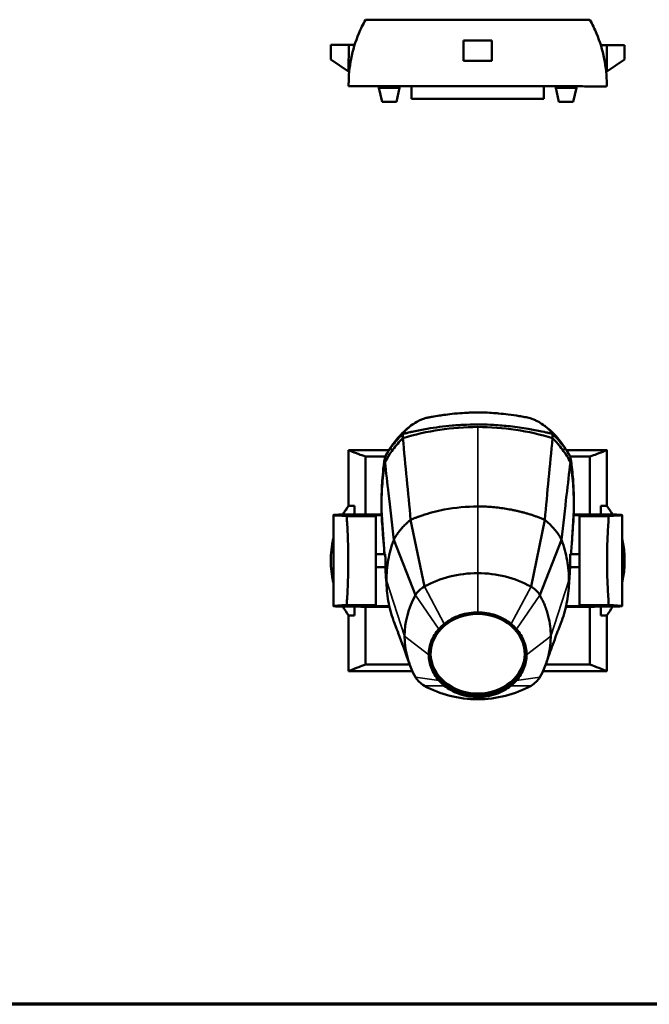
# Model space of a CAD drawing. Header units: millimetres. Extents: x 20 to 2980, y 20 to 2980.
# Tile 2 of 7: x 857 to 1655, y 20 to 1267. Entities that reach past the tile are written whole.
import ezdxf

# ---------------------------------------------------------------- set-up
doc = ezdxf.new("R2010")
doc.units = ezdxf.units.MM
for name, color, linetype, lineweight in [('Border (ISO)', 7, 'Continuous', 70), ('Visible (ISO)', 7, 'Continuous', 50), ('Visible Narrow (ISO)', 7, 'Continuous', 35)]:
    doc.layers.add(name, color=color, linetype=linetype, lineweight=lineweight)

# ---------------------------------------------------------------- blocks, each defined once
blk = doc.blocks.new('Borders Chauvet')
at = {"layer": 'Border (ISO)'}
blk.add_line((2980, 20), (20, 20), dxfattribs=at)

msp = doc.modelspace()

# ---------------------------------------------------------------- linework, layer by layer
at = {"layer": 'Visible (ISO)'}
for p, q in [((1273.7, 1235.3), (1250.9, 1235.3)), ((1250.9, 1235.3), (1250.9, 1216.8)), ((1273.6, 1201.7), (1273.7, 1235.3)), ((1273.7, 1235.3), (1281.2, 1235.3)), ((1418.9, 1215), (1418.9, 1241)), ((1418.9, 1241), (1455.2, 1241)), ((1455.2, 1241), (1455.2, 1215)), ((1600.6, 1235.1), (1593, 1235.1)), ((1600.6, 1235.1), (1623.3, 1235.1)), ((1600.6, 1201.6), (1600.6, 1235.1)), ((1623.3, 1216.7), (1623.3, 1235.1)), ((1250.9, 1216.8), (1273.6, 1201.7)), ((1455.2, 1215), (1418.9, 1215)), ((1623.3, 1216.7), (1600.6, 1201.6)), ((1274.3, 1201.2), (1273.6, 1201.7)), ((1599.8, 1201.1), (1600.6, 1201.6)), ((1312, 1181.1), (1312, 1183.1)), ((1338.2, 1181.1), (1312, 1181.1)), ((1316, 1163), (1312, 1181.1)), ((1334.1, 1163), (1338.2, 1181.1)), ((1338.2, 1181.1), (1338.2, 1183)), ((1353.1, 1182.9), (1437.1, 1182.9)), ((1353.1, 1166.8), (1353.1, 1182.9)), ((1521.1, 1166.8), (1521.1, 1182.9)), ((1536, 1181.1), (1536, 1182.8)), ((1562.2, 1181.1), (1536, 1181.1)), ((1540, 1163), (1536, 1181.1)), ((1558.1, 1163), (1562.2, 1181.1)), ((1562.2, 1181.1), (1562.2, 1182.8)), ((1334.1, 1163), (1316, 1163)), ((1521.1, 1166.8), (1353.1, 1166.8)), ((1558.1, 1163), (1540, 1163)), ((1324.6, 722.1), (1273.6, 722.1)), ((1273.6, 651.6), (1273.6, 722.1)), ((1295, 640.4), (1295, 713.8)), ((1600.6, 722.1), (1549.6, 722.1)), ((1579.3, 713.8), (1579.3, 640.4)), ((1600.6, 722.1), (1600.6, 651.6)), ((1273.6, 651.6), (1273.6, 651.6)), ((1273.6, 651.6), (1281.2, 651.6)), ((1281.2, 651.6), (1281.2, 640.4)), ((1315.3, 651.9), (1315.3, 651.9)), ((1315.3, 651.7), (1315.3, 651.7)), ((1409.2, 648.9), (1409.2, 648.9)), ((1437.1, 650.6), (1437.1, 650.6)), ((1593, 651.6), (1593, 640.4)), ((1600.5, 651.6), (1593, 651.6)), ((1254.2, 639.7), (1254.2, 524.5)), ((1288.9, 640.4), (1261.2, 640.4)), ((1308.2, 638.5), (1271, 638.5)), ((1315.4, 640.4), (1288.9, 640.4)), ((1308.2, 639.5), (1315.5, 639.6)), ((1308.2, 638.5), (1308.2, 639.5)), ((1308.2, 638.5), (1308.2, 525.6)), ((1369, 640), (1369, 640)), ((1370.3, 640.4), (1370.3, 640.4)), ((1585.2, 640.4), (1558.7, 640.4)), ((1558.7, 639.6), (1566, 639.5)), ((1566, 639.5), (1566, 638.5)), ((1566, 525.6), (1566, 638.5)), ((1603.1, 638.5), (1566, 638.5)), ((1613, 640.4), (1585.2, 640.4)), ((1620, 639.7), (1620, 524.5)), ((1346.8, 629.2), (1346.8, 629.2)), ((1369.5, 549.1), (1352.1, 633.8)), ((1522, 633.8), (1504.7, 549.1)), ((1358.3, 538.2), (1330.8, 608.4)), ((1543.4, 608.5), (1515.9, 538.2)), ((1319.8, 590.2), (1308.2, 590.2)), ((1325.3, 590.2), (1325.3, 590.2)), ((1548.8, 590.2), (1548.8, 590.2)), ((1566, 590.2), (1554.4, 590.2)), ((1320.1, 573.9), (1308.2, 573.9)), ((1322.5, 573.9), (1322.5, 573.9)), ((1551.7, 573.9), (1551.7, 573.9)), ((1566, 573.9), (1554.1, 573.9)), ((1308.2, 525.6), (1271, 525.6)), ((1308.2, 524.6), (1308.2, 525.6)), ((1325.1, 524.4), (1308.2, 524.6)), ((1351.6, 524.1), (1351.6, 524.1)), ((1566, 524.6), (1549.1, 524.4)), ((1566, 525.6), (1566, 524.6)), ((1603.1, 525.6), (1566, 525.6)), ((1261.2, 523.8), (1288.9, 523.7)), ((1273.6, 442.1), (1273.6, 512.6)), ((1273.6, 512.5), (1273.7, 512.5)), ((1273.7, 512.5), (1281.2, 512.5)), ((1281.2, 523.7), (1281.2, 512.5)), ((1325.2, 523.7), (1288.9, 523.7)), ((1295, 450.4), (1295, 523.7)), ((1525.5, 515.2), (1525.5, 515.2)), ((1585.2, 523.7), (1548.9, 523.7)), ((1579.3, 523.7), (1579.3, 450.3)), ((1585.2, 523.7), (1613, 523.8)), ((1593, 523.7), (1593, 512.5)), ((1600.6, 512.5), (1593, 512.5)), ((1600.6, 512.5), (1600.6, 442.1)), ((1334.3, 496), (1330.8, 505.1)), ((1543.4, 505.1), (1539.3, 494.6)), ((1354.4, 442.1), (1273.6, 442.1)), ((1600.6, 442.1), (1519.8, 442.1))]:
    msp.add_line(p, q, dxfattribs=at)
for start, end in [(29.6971, 36.2021), (346.5028, 13.4972), (323.8302, 330.3329)]:
    msp.add_arc((1505.5, 582), 117.8, start, end, dxfattribs=at)
for centre, major_axis, ratio, start_param, end_param in [((1368.6, 582.1), (0, 117.8), 0.999357, 0.939514, 1.053008), ((1368.7, 582.1), (0, -117.8), 1, 4.081107, 4.1946), ((2676.6, 639.7), (1422.4, 0), 0.005237, 3.042155, 3.295733), ((197.6, 639.7), (-1422.4, 0), 0.005237, 2.987452, 3.24103), ((1368.6, 582.1), (0, 117.8), 0.999357, 1.33604, 1.805553), ((1368.7, 582.1), (0, -117.8), 1, 4.478361, 4.946417), ((1437.1, 457.5), (125.5, 0), 0.866025, 1.571342, 2.14002), ((1437, 457.5), (125.5, 0), 0.866025, 1.001573, 1.570649), ((1386.2, 526.5), (31, 0), 0.866025, 2.14002, 2.688849), ((1488, 526.5), (31, 0), 0.866025, 0.452743, 1.001573), ((1481.3, 486.4), (-136.8, 0), 0.866025, 5.830442, 6.283985), ((2676.6, 524.5), (-1422.4, 0), 0.005237, 6.129045, 6.382623), ((197.6, 524.5), (1422.4, 0), 0.005237, 6.183747, 6.437326), ((1368.6, 582.1), (0, 117.8), 0.999357, 2.089108, 2.202642), ((1368.7, 582.1), (0, -117.8), 1, 5.230701, 5.344235), ((1481.3, 486.2), (-136.8, 0), 0.866025, 6.282568, 6.735929), ((1392.9, 486.2), (136.8, 0), 0.866025, 5.830442, 6.283802), ((1437.1, 465.3), (59.8, 0), 0.866025, 3.165732, 6.259046), ((1386.2, 446.2), (-31, 0), 0.866025, 0.452743, 1.001573), ((1488, 446.2), (31, 0), 0.866025, 5.281613, 5.830442), ((1437.1, 515.1), (-125.5, 0), 0.866025, 1.001573, 1.570251), ((1437, 515.1), (-125.5, 0), 0.866025, 1.570944, 2.14002)]:
    msp.add_ellipse(centre, major_axis=major_axis, ratio=ratio, start_param=start_param, end_param=end_param, dxfattribs=at)
msp.add_ellipse((1437.1, 462.8), major_axis=(59.8, 0), ratio=0.866025, dxfattribs=at)
for points, knots in [([(1273.6, 1183.1), (1273.6, 1183.9), (1273.6, 1184.7), (1273.6, 1196.1), (1274.6, 1207), (1278.9, 1228.7), (1282.1, 1239.4), (1288.9, 1255.7), (1291.8, 1261.6), (1295, 1267.2)], [-76.496863, -76.496863, -76.496863, -76.496863, -76.252501, -76.252501, -73.076362, -73.076362, -69.900222, -69.900222, -68.025483, -68.025483, -68.025483, -68.025483]), ([(1579.3, 1267), (1582.4, 1261.4), (1585.3, 1255.6), (1592, 1239.4), (1595.3, 1228.7), (1599.5, 1207), (1600.6, 1196.1), (1600.6, 1184.6), (1600.6, 1183.7), (1600.5, 1182.8)], [-84.441224, -84.441224, -84.441224, -84.441224, -82.597122, -82.597122, -79.420979, -79.420979, -76.244835, -76.244835, -75.968702, -75.968702, -75.968702, -75.968702]), ([(1370.5, 762.6), (1369.3, 762.1), (1367.8, 761.6), (1364.6, 760.2), (1363.2, 759.5), (1359.2, 757.4), (1356.6, 755.9), (1351.9, 752.6), (1349.7, 750.7), (1347.3, 748.3), (1346.8, 747.8), (1346, 747), (1345.6, 746.6), (1344.8, 745.7), (1344.5, 745.2), (1343.5, 743.9), (1343.1, 743.4), (1342.7, 742.8)], [-11.720662, -11.720662, -11.720662, -11.720662, -9.99099, -9.99099, -8.586247, -8.586247, -5.796969, -5.796969, -2.880863, -2.880863, -2.155084, -2.155084, -1.597964, -1.597964, -0.73091, -0.73091, -0.000004, -0.000004, -0.000004, -0.000004]), ([(1370.5, 762.6), (1372.1, 762.9), (1373.9, 763.2), (1376.9, 763.8), (1377.8, 764), (1381.9, 764.7), (1385.9, 765.4), (1392.1, 766.3), (1399.8, 767.4), (1417.8, 769.2), (1424.8, 769.4), (1433.4, 769.7), (1440.2, 769.7), (1451.2, 769.5), (1458.8, 768.9), (1468, 768), (1471.6, 767.7), (1481.3, 766.4), (1485.1, 765.9), (1491.5, 764.8), (1494.7, 764.3), (1499.3, 763.4), (1501.2, 763), (1503.7, 762.6)], [-7.220943, -7.220943, -7.220943, -7.220943, -7.127572, -7.127572, -6.964557, -6.964557, -6.745412, -6.745412, -6.498137, -6.498137, -6.178376, -6.178376, -5.685056, -5.685056, -4.348143, -4.348143, -3.153988, -3.153988, -1.426423, -1.426423, -0.790643, -0.790643, -0.000001, -0.000001, -0.000001, -0.000001]), ([(1503.7, 762.6), (1504.9, 762.1), (1506.4, 761.5), (1509.6, 760.1), (1511, 759.5), (1515.1, 757.3), (1517.6, 755.8), (1522.3, 752.5), (1524.5, 750.7), (1526.9, 748.3), (1527.4, 747.8), (1528.2, 747), (1528.5, 746.6), (1529.3, 745.7), (1529.7, 745.2), (1530.7, 743.9), (1531.1, 743.4), (1531.5, 742.8)], [-11.963499, -11.963499, -11.963499, -11.963499, -10.211327, -10.211327, -8.768548, -8.768548, -5.887415, -5.887415, -2.904645, -2.904645, -2.163027, -2.163027, -1.596675, -1.596675, -0.730539, -0.730539, -0.000661, -0.000661, -0.000661, -0.000661]), ([(1320.1, 714.4), (1320.2, 714.7), (1320.4, 714.9), (1321.1, 716.2), (1321.9, 717.7), (1324.9, 722.6), (1327.2, 726.2), (1335.5, 737.7), (1342.4, 745), (1350.1, 751.2), (1350.9, 751.8), (1352, 752.5), (1352.2, 752.7), (1352.6, 753), (1352.8, 753.1), (1352.9, 753.2), (1352.9, 753.3), (1353, 753.3), (1353, 753.3), (1353, 753.3), (1353, 753.3), (1353.6, 753.7), (1353.2, 753.4), (1353.3, 753.5), (1353.4, 753.6), (1353.4, 753.6)], [0, 0, 0, 0, 0.097694, 0.097694, 0.546043, 0.546043, 1.892962, 1.892962, 5.065467, 5.065467, 5.408631, 5.408631, 5.537281, 5.537281, 5.59332, 5.59332, 5.607329, 5.607329, 5.614334, 5.614334, 5.617836, 5.617836, 5.886818, 5.886818, 6.136152, 6.136152, 6.136152, 6.136152]), ([(1342.3, 737.2), (1357.5, 741.9), (1373.1, 745.4), (1404.9, 750.1), (1421, 751.3), (1437.1, 751.3)], [0, 0, 0, 0, 4.833508, 4.833508, 9.669879, 9.669879, 9.669879, 9.669879]), ([(1531.5, 742.8), (1531.1, 742.9), (1530.7, 742.9), (1529.7, 743.1), (1529.4, 743.2), (1527.8, 743.5), (1527.2, 743.6), (1525, 744.1), (1522.3, 744.8), (1512.5, 747), (1506.8, 748), (1493.5, 750.3), (1486, 751.3), (1471.5, 752.9), (1464.7, 753.5), (1452, 754.3), (1446.4, 754.5), (1435.1, 754.6), (1429, 754.5), (1417.1, 754), (1410.8, 753.6), (1393.9, 752.1), (1383.3, 750.7), (1367.1, 748), (1361.3, 746.9), (1354.7, 745.4), (1353.7, 745.2), (1352.2, 744.9), (1351.7, 744.7), (1348.6, 744), (1347.6, 743.7), (1345.7, 743.3), (1345.1, 743.2), (1343.2, 742.9), (1343, 742.9), (1342.7, 742.8)], [-3.460187, -3.460187, -3.460187, -3.460187, -3.372501, -3.372501, -3.296175, -3.296175, -3.054991, -3.054991, -2.863049, -2.863049, -2.567644, -2.567644, -2.184893, -2.184893, -1.83762, -1.83762, -1.55934, -1.55934, -1.28981, -1.28981, -1.034445, -1.034445, -0.574582, -0.574582, -0.317623, -0.317623, -0.274286, -0.274286, -0.25319, -0.25319, -0.144669, -0.144669, -0.096902, -0.096902, 0, 0, 0, 0]), ([(1437.1, 751.3), (1453.2, 751.3), (1469.3, 750.1), (1501.1, 745.4), (1516.7, 741.9), (1531.9, 737.2)], [-9.669185, -9.669185, -9.669185, -9.669185, -4.833159, -4.833159, 0, 0, 0, 0]), ([(1520.7, 753.6), (1520.8, 753.5), (1520.9, 753.5), (1521.1, 753.4), (1521.1, 753.4), (1521.1, 753.4), (1521.1, 753.3), (1521.1, 753.3), (1521.1, 753.3), (1521.2, 753.3), (1522.7, 752.2), (1525.9, 749.8), (1528.3, 747.7), (1535.8, 740.7), (1540.7, 735), (1546.6, 726.6), (1548.2, 724.3), (1550.4, 720.8), (1551.1, 719.6), (1552.2, 717.7), (1552.6, 717.1), (1553.1, 716.2), (1553.3, 715.9), (1553.5, 715.5), (1553.5, 715.4), (1553.6, 715.3), (1553.6, 715.3), (1553.6, 715.2), (1553.6, 715.2), (1553.7, 715.2), (1553.7, 715.2), (1553.7, 715.2), (1553.7, 715.2), (1553.8, 714.9), (1553.9, 714.7), (1554.1, 714.4)], [0, 0, 0, 0, 0.448243, 0.448243, 0.490266, 0.490266, 0.512678, 0.512678, 0.51828, 0.51828, 0.877042, 0.877042, 1.955842, 1.955842, 4.352254, 4.352254, 5.225559, 5.225559, 5.666153, 5.666153, 5.887803, 5.887803, 5.99924, 5.99924, 6.02725, 6.02725, 6.037772, 6.037772, 6.04238, 6.04238, 6.04454, 6.04454, 6.045587, 6.045587, 6.149068, 6.149068, 6.149068, 6.149068]), ([(1342.3, 742.4), (1341, 741.1), (1340, 740.1), (1337.9, 738), (1336.8, 736.9), (1333.6, 733.5), (1331.6, 731.2), (1327.8, 726.4), (1326, 723.9), (1323.5, 720.1), (1322.7, 718.8), (1320.9, 715.9), (1320.2, 714.6), (1319.6, 713.6)], [0.000032, 0.000032, 0.000032, 0.000032, 0.616049, 0.616049, 1.286562, 1.286562, 2.626808, 2.626808, 3.960647, 3.960647, 4.627399, 4.627399, 5.463915, 5.463915, 5.463915, 5.463915]), ([(1319.6, 706.8), (1322.5, 712.3), (1325.8, 717.6), (1333.5, 727.8), (1337.7, 732.6), (1342.3, 737.2)], [0, 0, 0, 0, 2.097856, 2.097856, 4.194858, 4.194858, 4.194858, 4.194858]), ([(1342.7, 742.8), (1342.6, 742.7), (1342.6, 742.7), (1342.5, 742.5), (1342.4, 742.5), (1342.3, 742.4)], [0.00000653, 0.00000653, 0.00000653, 0.00000653, 0.03557424, 0.03557424, 0.0711976, 0.0711976, 0.0711976, 0.0711976]), ([(1342.3, 742.4), (1342.3, 742), (1342.3, 741.8), (1342.3, 740.8), (1342.3, 740.6), (1342.3, 739.6), (1342.3, 739), (1342.3, 737.9), (1342.3, 737.6), (1342.3, 737.2)], [0.000032, 0.000032, 0.000032, 0.000032, 0.220494, 0.220494, 0.505209, 0.505209, 1.142547, 1.142547, 1.513383, 1.513383, 1.513383, 1.513383]), ([(1342.3, 737.2), (1343.9, 719.9), (1345.6, 702.6), (1348.9, 668.2), (1350.5, 650.9), (1352.1, 633.8)], [0, 0, 0, 0, 9.56706, 9.56706, 19.108645, 19.108645, 19.108645, 19.108645]), ([(1531.9, 737.2), (1530.2, 719.9), (1528.6, 702.6), (1525.3, 668.2), (1523.7, 650.9), (1522, 633.8)], [0, 0, 0, 0, 9.566766, 9.566766, 19.109099, 19.109099, 19.109099, 19.109099]), ([(1531.8, 742.4), (1531.8, 742.5), (1531.7, 742.5), (1531.6, 742.7), (1531.5, 742.7), (1531.5, 742.8)], [-0.07051315, -0.07051315, -0.07051315, -0.07051315, -0.03581429, -0.03581429, 0, 0, 0, 0]), ([(1531.9, 737.2), (1531.9, 737.5), (1531.9, 737.7), (1531.8, 738.8), (1531.8, 739.1), (1531.8, 740.1), (1531.8, 740.5), (1531.8, 741.1), (1531.8, 741.2), (1531.8, 741.9), (1531.8, 742), (1531.8, 742.4)], [0.0046315, 0.0046315, 0.0046315, 0.0046315, 0.189891, 0.189891, 0.3011397, 0.3011397, 0.4231073, 0.4231073, 0.4461957, 0.4461957, 0.5369632, 0.5369632, 0.5369632, 0.5369632]), ([(1531.8, 742.4), (1533.2, 741.1), (1534.2, 740.1), (1536.3, 738), (1537.4, 736.9), (1540.6, 733.5), (1542.6, 731.2), (1546.4, 726.4), (1548.1, 723.9), (1550.7, 720.1), (1551.5, 718.8), (1553.2, 715.9), (1554, 714.6), (1554.5, 713.6)], [0.000032, 0.000032, 0.000032, 0.000032, 0.616059, 0.616059, 1.2866, 1.2866, 2.626902, 2.626902, 3.960903, 3.960903, 4.627736, 4.627736, 5.463921, 5.463921, 5.463921, 5.463921]), ([(1531.9, 737.2), (1536.5, 732.6), (1540.7, 727.8), (1548.3, 717.6), (1551.7, 712.3), (1554.6, 706.8)], [0.000001, 0.000001, 0.000001, 0.000001, 2.098952, 2.098952, 4.198266, 4.198266, 4.198266, 4.198266]), ([(1295, 713.8), (1291.8, 714.9), (1288.9, 716), (1282.1, 718.6), (1278.9, 719.9), (1274.6, 721.6), (1273.6, 722.1), (1273.6, 722.1), (1273.6, 722.1), (1273.6, 722.1)], [-33.639419, -33.639419, -33.639419, -33.639419, -31.76468, -31.76468, -28.58854, -28.58854, -25.412401, -25.412401, -25.349719, -25.349719, -25.349719, -25.349719]), ([(1319.6, 713.6), (1319.6, 713.2), (1319.5, 712.7), (1319.3, 711.7), (1319.3, 711.2), (1319.1, 709.9), (1318.9, 709.1), (1318.7, 707.3), (1318.6, 706.7), (1318.2, 703.4), (1317.8, 700.9), (1317, 693.2), (1316.5, 688.1), (1315.9, 679.7), (1315.7, 676.6), (1315.6, 672.9), (1315.6, 672.5), (1315.6, 671.9), (1315.6, 671.7), (1315.5, 671.5)], [0.000806, 0.000806, 0.000806, 0.000806, 0.167412, 0.167412, 0.331827, 0.331827, 0.62848, 0.62848, 0.767696, 0.767696, 1.284759, 1.284759, 2.312264, 2.312264, 2.954792, 2.954792, 3.02275, 3.02275, 3.064107, 3.064107, 3.064107, 3.064107]), ([(1319.6, 706.9), (1319.6, 707.6), (1319.6, 708.4), (1319.6, 710.7), (1319.6, 711), (1319.6, 711.8), (1319.6, 712.1), (1319.6, 713), (1319.6, 713.2), (1319.6, 713.6)], [0.0099632, 0.0099632, 0.0099632, 0.0099632, 0.4559533, 0.4559533, 0.5196841, 0.5196841, 0.6666556, 0.6666556, 0.8813227, 0.8813227, 0.8813227, 0.8813227]), ([(1554.5, 713.6), (1554.5, 713.2), (1554.5, 713), (1554.5, 712), (1554.5, 711.8), (1554.5, 710.9), (1554.6, 710.7), (1554.6, 709.8), (1554.6, 709.2), (1554.6, 708.2), (1554.6, 708), (1554.6, 707.3), (1554.6, 707.1), (1554.6, 706.9)], [-1.645314, -1.645314, -1.645314, -1.645314, -1.097718, -1.097718, -0.750378, -0.750378, -0.612741, -0.612741, -0.350656, -0.350656, -0.182458, -0.182458, -0.010176, -0.010176, -0.010176, -0.010176]), ([(1558.6, 671.6), (1558.5, 675.5), (1558.2, 682.6), (1556.9, 695.9), (1556.5, 699.6), (1555.9, 704.6), (1555.7, 706.1), (1555.2, 709), (1555.1, 710), (1554.9, 711.3), (1554.8, 711.8), (1554.7, 712.8), (1554.6, 713.2), (1554.5, 713.6)], [7.237997, 7.237997, 7.237997, 7.237997, 7.6559716, 7.6559716, 7.8563914, 7.8563914, 7.9877018, 7.9877018, 8.0505444, 8.0505444, 8.0819429, 8.0819429, 8.1170354, 8.1170354, 8.1170354, 8.1170354]), ([(1600.6, 722.1), (1600.6, 722.1), (1600.6, 722.1), (1600.6, 722.1), (1599.5, 721.6), (1595.3, 719.9), (1592, 718.6), (1585.3, 716), (1582.4, 714.9), (1579.3, 713.8)], [-25.483047, -25.483047, -25.483047, -25.483047, -25.420069, -25.420069, -22.243925, -22.243925, -19.067781, -19.067781, -17.22368, -17.22368, -17.22368, -17.22368]), ([(1315.2, 652.1), (1315.2, 661.2), (1315.6, 670.4), (1317, 688.6), (1318.1, 697.7), (1319.6, 706.8)], [-6.338996, -6.338996, -6.338996, -6.338996, -3.16954, -3.16954, 0, 0, 0, 0]), ([(1330.8, 608.4), (1328.8, 626.7), (1326, 650.6), (1322.6, 680.2), (1321.1, 693.9), (1319.6, 706.8)], [0, 0, 0, 0, 10.566303, 10.566303, 18.87669, 18.87669, 18.87669, 18.87669]), ([(1554.6, 706.8), (1553, 693.1), (1551.3, 678.7), (1547.8, 648.5), (1545.3, 626.3), (1543.4, 608.5)], [-18.812867, -18.812867, -18.812867, -18.812867, -10.247649, -10.247649, 0, 0, 0, 0]), ([(1554.6, 706.8), (1556, 697.7), (1557.1, 688.6), (1558.6, 670.4), (1558.9, 661.2), (1558.9, 652.1)], [0, 0, 0, 0, 3.169813, 3.169813, 6.339841, 6.339841, 6.339841, 6.339841]), ([(1315.2, 654.4), (1315.2, 654.5), (1315.2, 654.5), (1315.2, 657.4), (1315.3, 660.3), (1315.3, 663.8), (1315.4, 664.5), (1315.4, 665.4), (1315.4, 665.7), (1315.4, 666), (1315.4, 666.2), (1315.4, 666.5), (1315.4, 666.6), (1315.4, 666.7), (1315.4, 666.7), (1315.4, 666.7), (1315.4, 666.8), (1315.4, 666.8), (1315.4, 666.8), (1315.4, 666.8)], [0.744376, 0.744376, 0.744376, 0.744376, 0.766755, 0.766755, 1.617147, 1.617147, 1.829667, 1.829667, 1.900648, 1.900648, 1.952596, 1.952596, 1.988161, 1.988161, 2.005863, 2.005863, 2.023599, 2.023599, 2.028886, 2.028886, 2.028886, 2.028886]), ([(1315.4, 666), (1315.4, 666), (1315.4, 666), (1315.4, 666), (1315.4, 666), (1315.4, 666), (1315.4, 666), (1315.4, 666), (1315.4, 666), (1315.4, 666), (1315.4, 666.1), (1315.4, 666.2), (1315.4, 666.3), (1315.4, 666.9), (1315.4, 667.3), (1315.5, 668.5), (1315.5, 669.2), (1315.5, 670.5), (1315.5, 671), (1315.5, 671.5)], [2.2099907, 2.2099907, 2.2099907, 2.2099907, 2.213427, 2.213427, 2.2156318, 2.2156318, 2.2178392, 2.2178392, 2.2223234, 2.2223234, 2.2313155, 2.2313155, 2.2672601, 2.2672601, 2.4084554, 2.4084554, 2.649381, 2.649381, 2.8034349, 2.8034349, 2.8034349, 2.8034349]), ([(1316.4, 623.8), (1316.4, 624.1), (1316.3, 624.4), (1315.6, 633.8), (1315.2, 642.9), (1315.2, 652.1)], [-3.268824, -3.268824, -3.268824, -3.268824, -3.16974, -3.16974, 0, 0, 0, 0]), ([(1352.1, 633.8), (1352.8, 634.1), (1353.5, 634.3), (1354.1, 634.6), (1355.1, 635), (1356, 635.3), (1356.8, 635.6), (1358.1, 636.2), (1359.3, 636.6), (1360.5, 637.1), (1361.6, 637.5), (1362.7, 637.9), (1364, 638.3), (1364.9, 638.6), (1365.8, 638.9), (1366.7, 639.2), (1371.3, 640.8), (1375.9, 642.1), (1380.4, 643.4), (1385.2, 644.6), (1389.9, 645.7), (1394.6, 646.6), (1409, 649.4), (1423.3, 650.6), (1437.1, 650.6)], [2.724392, 2.724392, 2.724392, 2.724392, 3.104252, 3.104252, 3.104252, 3.709045, 3.709045, 3.709045, 4.693698, 4.693698, 4.693698, 5.603289, 5.603289, 5.603289, 6.225801, 6.225801, 6.225801, 9.346761, 9.346761, 9.346761, 12.570996, 12.570996, 12.570996, 22.484187, 22.484187, 22.484187, 22.484187]), ([(1437.1, 650.6), (1439.9, 650.6), (1442.8, 650.6), (1445.6, 650.5), (1448.5, 650.4), (1451.4, 650.2), (1454.2, 650), (1457, 649.8), (1459.9, 649.5), (1462.7, 649.2), (1465.5, 648.9), (1468.4, 648.5), (1471.2, 648), (1474, 647.6), (1476.8, 647.1), (1479.6, 646.6), (1481.1, 646.3), (1482.5, 646), (1484, 645.7), (1485.4, 645.4), (1486.9, 645), (1488.3, 644.7), (1489.8, 644.4), (1491.2, 644), (1492.7, 643.6), (1494.1, 643.3), (1495.5, 642.9), (1497, 642.5), (1498.4, 642.1), (1499.8, 641.7), (1501.2, 641.2), (1502.7, 640.8), (1504.1, 640.4), (1505.5, 639.9), (1506.9, 639.4), (1508.3, 639), (1509.7, 638.5), (1511.1, 638), (1512.5, 637.5), (1513.8, 637), (1515.2, 636.5), (1516.6, 636), (1518, 635.4), (1518.7, 635.1), (1519.4, 634.9), (1520, 634.6), (1520.7, 634.3), (1521.4, 634), (1522, 633.8)], [0.0003479, 0.0003479, 0.0003479, 0.0003479, 0.0979975, 0.0979975, 0.0979975, 0.1956472, 0.1956472, 0.1956472, 0.2932968, 0.2932968, 0.2932968, 0.3909464, 0.3909464, 0.3909464, 0.4885959, 0.4885959, 0.4885959, 0.5397365, 0.5397365, 0.5397365, 0.5908769, 0.5908769, 0.5908769, 0.6420173, 0.6420173, 0.6420173, 0.6931576, 0.6931576, 0.6931576, 0.744298, 0.744298, 0.744298, 0.7954384, 0.7954384, 0.7954384, 0.8465788, 0.8465788, 0.8465788, 0.8977192, 0.8977192, 0.8977192, 0.9488596, 0.9488596, 0.9488596, 0.975031, 0.975031, 0.975031, 1, 1, 1, 1]), ([(1558.9, 652.1), (1558.9, 642.9), (1558.6, 633.8), (1557.8, 624.4), (1557.8, 624.1), (1557.8, 623.9)], [0, 0, 0, 0, 3.16973, 3.16973, 3.256141, 3.256141, 3.256141, 3.256141]), ([(1271, 525.6), (1271.2, 528.3), (1271.4, 531), (1272.1, 541.5), (1272.5, 549.6), (1273, 565.9), (1273.1, 574.1), (1273.1, 590), (1273, 598.2), (1272.5, 614.6), (1272.1, 622.7), (1271.4, 633.2), (1271.2, 635.9), (1271, 638.5)], [32.57704, 32.57704, 32.57704, 32.57704, 33.414064, 33.414064, 35.797371, 35.797371, 38.180678, 38.180678, 40.563984, 40.563984, 42.947291, 42.947291, 43.784315, 43.784315, 43.784315, 43.784315]), ([(1603.1, 638.5), (1602.9, 635.9), (1602.8, 633.2), (1602.1, 622.7), (1601.7, 614.6), (1601.1, 598.2), (1601, 590), (1601, 574.1), (1601.1, 565.9), (1601.7, 549.6), (1602.1, 541.5), (1602.8, 531), (1602.9, 528.3), (1603.1, 525.6)], [32.57704, 32.57704, 32.57704, 32.57704, 33.414064, 33.414064, 35.797371, 35.797371, 38.180678, 38.180678, 40.563984, 40.563984, 42.947291, 42.947291, 43.784315, 43.784315, 43.784315, 43.784315]), ([(1318.8, 590.2), (1318.8, 590.8), (1318.8, 591.3), (1317.8, 604.9), (1316.8, 618.4), (1316.4, 623.8)], [9.610297, 9.610297, 9.610297, 9.610297, 10.001754, 10.001754, 19.214685, 19.214685, 19.214685, 19.214685]), ([(1352.1, 633.8), (1351.6, 633.3), (1351.1, 632.9), (1350.6, 632.5), (1350.6, 632.5), (1350.6, 632.5), (1350.5, 632.4), (1350.2, 632.1), (1349.8, 631.9), (1349.5, 631.6), (1349.4, 631.5), (1349.3, 631.4), (1349.1, 631.3), (1349, 631.2), (1348.9, 631.1), (1348.8, 630.9), (1348.5, 630.7), (1348.2, 630.4), (1347.8, 630.1), (1347.2, 629.6), (1346.6, 628.9), (1346, 628.4), (1345.8, 628.2), (1345.6, 628.1), (1345.5, 627.9), (1344.8, 627.2), (1344.1, 626.5), (1343.4, 625.8), (1342.7, 625.1), (1342, 624.4), (1341.4, 623.7), (1341.1, 623.3), (1340.7, 622.9), (1340.4, 622.6), (1340.1, 622.2), (1339.8, 621.8), (1339.5, 621.5), (1339.5, 621.5), (1339.5, 621.4), (1339.5, 621.4), (1339.5, 621.4), (1339.5, 621.4), (1339.5, 621.4), (1339.4, 621.4), (1339.4, 621.4), (1339.4, 621.3), (1339.4, 621.3), (1339.3, 621.3), (1339.3, 621.2), (1339.2, 621.1), (1339.2, 621.1), (1339.1, 621), (1339, 620.8), (1338.8, 620.6), (1338.7, 620.5), (1338.6, 620.3), (1338.4, 620.1), (1338.3, 620), (1338.2, 619.8), (1338, 619.6), (1337.9, 619.5), (1337.6, 619.1), (1337.4, 618.8), (1337.2, 618.5), (1337.1, 618.4), (1337, 618.3), (1337, 618.2), (1336.9, 618.1), (1336.8, 618.1), (1336.8, 618), (1336.7, 617.9), (1336.7, 617.8), (1336.6, 617.7), (1336.6, 617.7), (1336.5, 617.6), (1336.5, 617.6), (1336.5, 617.5), (1336.4, 617.5), (1336.4, 617.5), (1336.1, 617.1), (1335.9, 616.7), (1335.7, 616.4), (1335.4, 616.1), (1335.2, 615.7), (1335, 615.4), (1334.9, 615.3), (1334.8, 615.2), (1334.8, 615.1), (1334.6, 614.9), (1334.4, 614.6), (1334.3, 614.3), (1334, 614), (1333.8, 613.6), (1333.6, 613.3), (1333.4, 613.1), (1333.3, 612.9), (1333.2, 612.7), (1333.2, 612.7), (1333.2, 612.6), (1333.1, 612.6), (1333.1, 612.5), (1333.1, 612.5), (1333.1, 612.5), (1333, 612.4), (1333, 612.4), (1333, 612.3), (1333, 612.3), (1333, 612.3), (1333, 612.3), (1332.9, 612.3), (1332.9, 612.2), (1332.9, 612.2), (1332.9, 612.2), (1332.9, 612.2), (1332.9, 612.2), (1332.9, 612.2), (1332.9, 612.2), (1332.9, 612.2), (1332.8, 612), (1332.7, 611.9), (1332.6, 611.7), (1332.5, 611.5), (1332.4, 611.4), (1332.3, 611.2), (1332.1, 610.8), (1331.8, 610.4), (1331.6, 610), (1331.4, 609.6), (1331.2, 609.2), (1331, 608.9), (1330.9, 608.8), (1330.9, 608.6), (1330.8, 608.4)], [-1.621445, -1.621445, -1.621445, -1.621445, -1.531783, -1.531783, -1.531783, -1.527679, -1.527679, -1.527679, -1.460281, -1.460281, -1.460281, -1.425703, -1.425703, -1.425703, -1.391745, -1.391745, -1.391745, -1.325324, -1.325324, -1.325324, -1.228327, -1.228327, -1.228327, -1.196449, -1.196449, -1.196449, -1.069801, -1.069801, -1.069801, -0.942159, -0.942159, -0.942159, -0.876909, -0.876909, -0.876909, -0.809973, -0.809973, -0.809973, -0.808162, -0.808162, -0.808162, -0.806296, -0.806296, -0.806296, -0.802562, -0.802562, -0.802562, -0.795082, -0.795082, -0.795082, -0.780075, -0.780075, -0.780075, -0.74988, -0.74988, -0.74988, -0.719471, -0.719471, -0.719471, -0.68888, -0.68888, -0.68888, -0.627287, -0.627287, -0.627287, -0.611829, -0.611829, -0.611829, -0.596356, -0.596356, -0.596356, -0.580874, -0.580874, -0.580874, -0.57313, -0.57313, -0.57313, -0.565386, -0.565386, -0.565386, -0.50348, -0.50348, -0.50348, -0.44187, -0.44187, -0.44187, -0.426548, -0.426548, -0.426548, -0.380843, -0.380843, -0.380843, -0.320661, -0.320661, -0.320661, -0.290958, -0.290958, -0.290958, -0.283578, -0.283578, -0.283578, -0.276215, -0.276215, -0.276215, -0.268872, -0.268872, -0.268872, -0.265208, -0.265208, -0.265208, -0.263377, -0.263377, -0.263377, -0.262462, -0.262462, -0.262462, -0.261548, -0.261548, -0.261548, -0.232451, -0.232451, -0.232451, -0.203688, -0.203688, -0.203688, -0.147221, -0.147221, -0.147221, -0.092258, -0.092258, -0.092258, -0.067143, -0.067143, -0.067143, -0.067143]), ([(1522, 633.8), (1522.6, 633.3), (1523.1, 632.9), (1527.6, 629.1), (1531.3, 625.5), (1537.8, 617.7), (1540.6, 613.5), (1543.1, 608.9), (1543.3, 608.7), (1543.4, 608.5)], [0.611643, 0.611643, 0.611643, 0.611643, 1.612259, 1.612259, 9.191505, 9.191505, 16.770825, 16.770825, 17.189888, 17.189888, 17.189888, 17.189888]), ([(1557.8, 623.9), (1557.6, 621.9), (1557.4, 618.7), (1556.8, 610.6), (1556.4, 605.3), (1555.8, 596.6), (1555.6, 593.4), (1555.3, 590.2)], [0, 0, 0, 0, 3.202313, 3.202313, 7.325831, 7.325831, 9.610154, 9.610154, 9.610154, 9.610154]), ([(1330.8, 608.4), (1330.7, 608.3), (1330.7, 608.1), (1327.6, 599.7), (1325.3, 591.2), (1322.2, 574.1), (1321.5, 565.4), (1321.5, 556.8)], [-6.118233, -6.118233, -6.118233, -6.118233, -6.058773, -6.058773, -3.029427, -3.029427, 0, 0, 0, 0]), ([(1543.4, 608.5), (1543.5, 608.2), (1543.6, 607.9), (1546.6, 599.5), (1548.9, 591.1), (1551.9, 574), (1552.7, 565.4), (1552.7, 556.8)], [1.463152, 1.463152, 1.463152, 1.463152, 1.569046, 1.569046, 5.001619, 5.001619, 8.434283, 8.434283, 8.434283, 8.434283]), ([(1319.8, 590.2), (1319.8, 590.2), (1319.8, 590.1), (1319.9, 589.9), (1319.9, 589.8), (1319.9, 589.5), (1319.9, 589.3), (1320, 588.9), (1320, 588.7), (1320, 588.2), (1320, 587.8), (1320.1, 586.7), (1320.1, 585.9), (1320.1, 584), (1320.1, 583.1), (1320.1, 581.5), (1320.1, 580.7), (1320.1, 579.3), (1320.1, 578.6), (1320.1, 578)], [-1.705994, -1.705994, -1.705994, -1.705994, -1.542997, -1.542997, -1.390468, -1.390468, -1.279273, -1.279273, -1.16853, -1.16853, -1.017984, -1.017984, -0.717128, -0.717128, -0.439697, -0.439697, -0.212733, -0.212733, 0, 0, 0, 0]), ([(1554.1, 578), (1554.1, 578.6), (1554.1, 579.3), (1554.1, 580.7), (1554.1, 581.5), (1554.1, 583.1), (1554.1, 584.1), (1554.1, 585.9), (1554.1, 586.7), (1554.1, 587.8), (1554.2, 588.2), (1554.2, 588.7), (1554.2, 588.9), (1554.2, 589.3), (1554.2, 589.5), (1554.3, 589.8), (1554.3, 589.9), (1554.3, 590.1), (1554.4, 590.2), (1554.4, 590.2)], [0, 0, 0, 0, 0.213114, 0.213114, 0.440506, 0.440506, 0.717984, 0.717984, 1.018135, 1.018135, 1.168937, 1.168937, 1.28011, 1.28011, 1.391907, 1.391907, 1.545458, 1.545458, 1.705991, 1.705991, 1.705991, 1.705991]), ([(1320.1, 578), (1320.1, 577.7), (1320.1, 577.4), (1320.1, 577.1), (1320.1, 576.8), (1320.1, 576.5), (1320.1, 576.3), (1320.1, 576.2), (1320.1, 576.1), (1320.1, 576), (1320.1, 575.8), (1320.1, 575.5), (1320.1, 575.3), (1320.1, 575), (1320.1, 574.8), (1320.1, 574.6), (1320.1, 574.6), (1320.1, 574.6), (1320.1, 574.5), (1320.1, 574.3), (1320.1, 574.2), (1320.1, 574.1), (1320.1, 574), (1320.1, 574), (1320.1, 574), (1320.1, 573.9), (1320.1, 573.9), (1320.1, 573.9)], [-2.5604599, -2.5604599, -2.5604599, -2.5604599, -2.4496211, -2.4496211, -2.4496211, -2.3368008, -2.3368008, -2.3368008, -2.3042724, -2.3042724, -2.3042724, -2.1795631, -2.1795631, -2.1795631, -2.0426713, -2.0426713, -2.0426713, -2.0152846, -2.0152846, -2.0152846, -1.8422192, -1.8422192, -1.8422192, -1.7443843, -1.7443843, -1.7443843, -1.7072593, -1.7072593, -1.7072593, -1.7072593]), ([(1554.2, 573.9), (1554.1, 573), (1554.1, 572.1), (1553.5, 563.3), (1552.9, 555.2), (1552.4, 547)], [13.326615, 13.326615, 13.326615, 13.326615, 13.939701, 13.939701, 19.228917, 19.228917, 19.228917, 19.228917]), ([(1554.1, 573.9), (1554.1, 573.9), (1554.1, 573.9), (1554.1, 573.9), (1554.1, 574), (1554.1, 574), (1554.1, 574.1), (1554.1, 574.1), (1554.1, 574.2), (1554.1, 574.2), (1554.1, 574.3), (1554.1, 574.5), (1554.1, 574.8), (1554.1, 575), (1554.1, 575.2), (1554.1, 575.5), (1554.1, 575.5), (1554.1, 575.5), (1554.1, 575.6), (1554.1, 575.8), (1554.1, 576.1), (1554.1, 576.3), (1554.1, 576.6), (1554.1, 576.9), (1554.1, 577.2), (1554.1, 577.5), (1554.1, 577.7), (1554.1, 578)], [-0.8541107, -0.8541107, -0.8541107, -0.8541107, -0.8351965, -0.8351965, -0.8351965, -0.6924677, -0.6924677, -0.6924677, -0.6439358, -0.6439358, -0.6439358, -0.4846969, -0.4846969, -0.4846969, -0.3492878, -0.3492878, -0.3492878, -0.325458, -0.325458, -0.325458, -0.2103723, -0.2103723, -0.2103723, -0.0985022, -0.0985022, -0.0985022, 0, 0, 0, 0]), ([(1321.5, 556.8), (1321.5, 548.2), (1322.2, 539.5), (1325.3, 522.5), (1327.5, 514.1), (1330.6, 505.6), (1330.7, 505.4), (1330.8, 505.1)], [-8.434283, -8.434283, -8.434283, -8.434283, -5.00162, -5.00162, -1.569046, -1.569046, -1.463152, -1.463152, -1.463152, -1.463152]), ([(1552.7, 556.8), (1552.7, 548.1), (1551.9, 539.5), (1548.9, 522.3), (1546.6, 513.9), (1543.5, 505.4), (1543.4, 505.3), (1543.4, 505.1)], [0, 0, 0, 0, 3.029427, 3.029427, 6.058773, 6.058773, 6.118233, 6.118233, 6.118233, 6.118233]), ([(1515.9, 538.2), (1517.1, 536.1), (1518.5, 533.4), (1520.5, 529), (1521.6, 526.6), (1522.5, 524.3), (1522.9, 523.2), (1523.4, 521.8), (1524, 520.1), (1524.8, 517.8), (1525.6, 515), (1527.4, 508.5), (1529.1, 499), (1529.7, 490.5), (1529.7, 486.3)], [0, 0, 0, 0, 0.819296, 1.02412, 1.638591, 1.741003, 1.843415, 2.048239, 2.253063, 2.457887, 2.867535, 3.277183, 4.744908, 6.212633, 6.212633, 6.212633, 6.212633]), ([(1394.8, 502), (1400.5, 506.6), (1407.2, 510.3), (1422.4, 515.5), (1430.2, 516.5), (1437.1, 516.5)], [0, 0, 0, 0, 2.324901, 2.324901, 4.912866, 4.912866, 4.912866, 4.912866]), ([(1437.1, 516.5), (1444.8, 516.5), (1452.6, 515.2), (1467.8, 510), (1474.3, 506.1), (1479.3, 502)], [0, 0, 0, 0, 2.324901, 2.324901, 4.912868, 4.912868, 4.912868, 4.912868]), ([(1387.8, 495.3), (1388.8, 496.5), (1390, 497.7), (1392.3, 499.9), (1393.5, 501), (1394.8, 502)], [0, 0, 0, 0, 0.525923, 0.525923, 1.051846, 1.051846, 1.051846, 1.051846]), ([(1479.3, 502), (1480.6, 501), (1481.9, 499.9), (1484.2, 497.7), (1485.3, 496.5), (1486.4, 495.3)], [0, 0, 0, 0, 0.525923, 0.525923, 1.051846, 1.051846, 1.051846, 1.051846]), ([(1350.5, 451.5), (1345.7, 465), (1340.8, 478.7), (1336, 491.5), (1335.5, 492.9), (1334.8, 494.7), (1334.6, 495.2), (1334.4, 495.9), (1334.3, 496.1), (1334.3, 496.2), (1334.3, 496.2), (1334.3, 496.2)], [0, 0, 0, 0, 10.002499, 10.002499, 11.244231, 11.244231, 11.87338, 11.87338, 12.196605, 12.196605, 12.289818, 12.289818, 12.289818, 12.289818]), ([(1375.1, 462.8), (1375.1, 468.6), (1376.2, 474.4), (1380.5, 485.5), (1383.7, 490.7), (1387.8, 495.3)], [0, 0, 0, 0, 2.013615, 2.013615, 4.040082, 4.040082, 4.040082, 4.040082]), ([(1486.4, 495.3), (1490.5, 490.7), (1493.6, 485.5), (1497.9, 474.4), (1499, 468.6), (1499, 462.8)], [0, 0, 0, 0, 2.015825, 2.015825, 4.032862, 4.032862, 4.032862, 4.032862]), ([(1539.4, 494.9), (1539.4, 494.9), (1539.4, 494.9), (1539.4, 494.9), (1539.3, 494.7), (1539.1, 494), (1538.9, 493.6), (1538.2, 491.7), (1537.6, 490.2), (1535.4, 484.1), (1533.9, 480.1), (1529.5, 468.1), (1526.6, 460), (1523.7, 451.7)], [0.444939, 0.444939, 0.444939, 0.444939, 0.461508, 0.461508, 0.816384, 0.816384, 1.222061, 1.222061, 2.438139, 2.438139, 6.085409, 6.085409, 12.192993, 12.192993, 12.192993, 12.192993]), ([(1387.8, 430.3), (1383.7, 434.9), (1380.5, 440.2), (1376.2, 451.2), (1375.1, 457), (1375.1, 462.8)], [0, 0, 0, 0, 2.015289, 2.015289, 4.043463, 4.043463, 4.043463, 4.043463]), ([(1486.4, 430.3), (1490.5, 434.9), (1493.6, 440.1), (1497.9, 451.2), (1499, 457), (1499, 462.8)], [0, 0, 0, 0, 2.013615, 2.013615, 4.040082, 4.040082, 4.040082, 4.040082]), ([(1273.6, 442.1), (1273.6, 442.1), (1273.6, 442.1), (1273.6, 442.1), (1274.6, 442.5), (1278.9, 444.3), (1282.1, 445.6), (1288.9, 448.2), (1291.8, 449.2), (1295, 450.4)], [-76.315182, -76.315182, -76.315182, -76.315182, -76.252501, -76.252501, -73.076362, -73.076362, -69.900222, -69.900222, -68.025483, -68.025483, -68.025483, -68.025483]), ([(1579.3, 450.3), (1582.4, 449.2), (1585.3, 448.1), (1592, 445.6), (1595.3, 444.3), (1599.5, 442.5), (1600.6, 442.1), (1600.6, 442.1), (1600.6, 442.1), (1600.6, 442.1)], [-84.441224, -84.441224, -84.441224, -84.441224, -82.597122, -82.597122, -79.420979, -79.420979, -76.244835, -76.244835, -76.181857, -76.181857, -76.181857, -76.181857]), ([(1394.8, 423.6), (1393.5, 424.6), (1392.3, 425.7), (1390, 427.9), (1388.8, 429.1), (1387.8, 430.3)], [0, 0, 0, 0, 0.525923, 0.525923, 1.051846, 1.051846, 1.051846, 1.051846]), ([(1479.3, 423.6), (1480.6, 424.6), (1481.9, 425.7), (1484.2, 427.9), (1485.3, 429.1), (1486.4, 430.3)], [0, 0, 0, 0, 0.525923, 0.525923, 1.051846, 1.051846, 1.051846, 1.051846]), ([(1437.1, 409.2), (1429.3, 409.2), (1421.6, 410.4), (1406.3, 415.6), (1399.9, 419.5), (1394.8, 423.6)], [0, 0, 0, 0, 2.323654, 2.323654, 4.910214, 4.910214, 4.910214, 4.910214]), ([(1479.3, 423.6), (1473.7, 419), (1467, 415.3), (1451.8, 410.1), (1443.9, 409.1), (1437.1, 409.2)], [0, 0, 0, 0, 2.326148, 2.326148, 4.915521, 4.915521, 4.915521, 4.915521])]:
    msp.add_open_spline(points, degree=3, knots=knots, dxfattribs=at)
for points, weights in [([(1295, 1267.2), (1437.1, 1267.1), (1579.3, 1267)], [1, 0.999999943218, 1]), ([(1600.5, 1182.8), (1437.1, 1182.9), (1273.6, 1183.1)], [1, 0.999999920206, 1]), ([(1319.7, 713.8), (1307.4, 713.8), (1295, 713.8)], [0.999999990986, 0.999999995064, 1]), ([(1579.3, 713.8), (1566.9, 713.8), (1554.4, 713.8)], [1, 0.999999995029, 0.999999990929]), ([(1295, 450.4), (1323, 450.4), (1350.9, 450.4)], [1, 0.99999998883, 0.999999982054]), ([(1523.2, 450.4), (1551.3, 450.3), (1579.3, 450.3)], [0.999999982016, 0.999999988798, 1])]:
    msp.add_rational_spline(points, weights, degree=2, dxfattribs=at)
for points in [[(1320.1, 714.4), (1320, 714.2), (1319.8, 713.9), (1319.6, 713.6)], [(1319.6, 713.6), (1319.6, 713.6), (1319.6, 713.6), (1319.6, 713.6)], [(1319.6, 713.6), (1319.6, 713.6), (1319.6, 713.6), (1319.6, 713.6)], [(1554.1, 714.4), (1554.2, 714.2), (1554.4, 713.9), (1554.5, 713.6)], [(1554.5, 713.6), (1554.5, 713.6), (1554.5, 713.6), (1554.5, 713.6)], [(1554.5, 713.6), (1554.5, 713.6), (1554.5, 713.6), (1554.5, 713.6)], [(1558.6, 671.6), (1558.8, 665.9), (1558.9, 660.2), (1558.9, 654.5)], [(1321.8, 547), (1321.2, 556.1), (1320.6, 565.2), (1320, 573.9)]]:
    msp.add_open_spline(points, degree=3, dxfattribs=at)
at = {"layer": 'Visible Narrow (ISO)'}
for p, q in [((1437.1, 751.3), (1437.1, 650.6)), ((1319.3, 590.2), (1315.2, 652.1)), ((1437.1, 650.6), (1437.1, 566.3)), ((1558.9, 652.1), (1554.9, 590.2)), ((1321.5, 556.8), (1320.1, 578)), ((1554.1, 578), (1552.7, 556.8)), ((1437.1, 566.3), (1437.1, 516.5)), ((1344.5, 486.4), (1321.5, 556.8)), ((1369.5, 549.1), (1394.8, 502)), ((1504.7, 549.1), (1479.3, 502)), ((1552.7, 556.8), (1529.7, 486.3)), ((1358.3, 538.2), (1387.8, 495.3)), ((1515.9, 538.2), (1486.4, 495.3)), ((1344.5, 486.3), (1375.1, 462.8)), ((1529.7, 486.3), (1499, 462.8)), ((1358.3, 434.4), (1387.8, 430.3)), ((1515.9, 434.4), (1486.4, 430.3)), ((1369.5, 423.5), (1394.8, 423.6)), ((1504.7, 423.5), (1479.3, 423.6)), ((1437.1, 406.4), (1437.1, 409.2))]:
    msp.add_line(p, q, dxfattribs=at)

# ---------------------------------------------------------------- block references
msp.add_blockref('Borders Chauvet', (0, 0))

doc.saveas('drawing.dxf')
